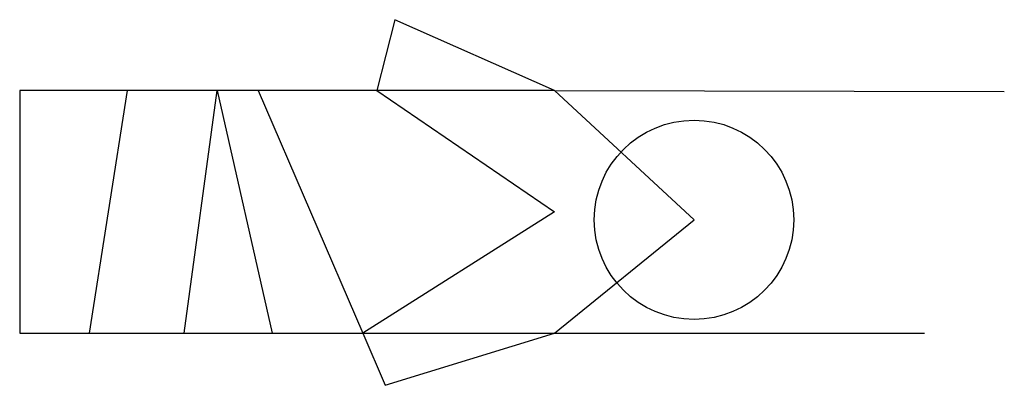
# Model space of a CAD drawing. Header units: millimetres. Extents: x 1254 to 3178, y 1269 to 1984.
import ezdxf

# ---------------------------------------------------------------- set-up
doc = ezdxf.new("R2010")
doc.units = ezdxf.units.MM

msp = doc.modelspace()

# ---------------------------------------------------------------- linework, layer by layer
for p, q in [((1987.1, 1984), (1952, 1845.7)), ((2298.9, 1845.7), (1987.1, 1984)), ((2298.9, 1845.7), (1254.2, 1845.7)), ((1254.2, 1845.7), (1254.2, 1370.5)), ((1390.6, 1370.5), (1464.7, 1845.7)), ((1575.8, 1370.5), (1640.1, 1845.7)), ((1640.1, 1845.7), (1747.3, 1370.5)), ((1720, 1845.7), (1924.7, 1370.5)), ((1952, 1845.7), (2298.9, 1608.1)), ((2571.8, 1592.5), (2298.9, 1845.7)), ((2298.9, 1845.7), (3178, 1843.8)), ((2298.9, 1608.1), (1924.7, 1370.5)), ((2298.9, 1370.5), (2571.8, 1592.5)), ((1254.2, 1370.5), (2298.9, 1370.5)), ((1924.7, 1370.5), (1968.5, 1268.8)), ((1968.5, 1268.8), (2298.9, 1370.5)), ((2298.9, 1370.5), (3022.1, 1370.5))]:
    msp.add_line(p, q)
msp.add_circle((2571.8, 1592.5), 194.9)

doc.saveas('drawing.dxf')
